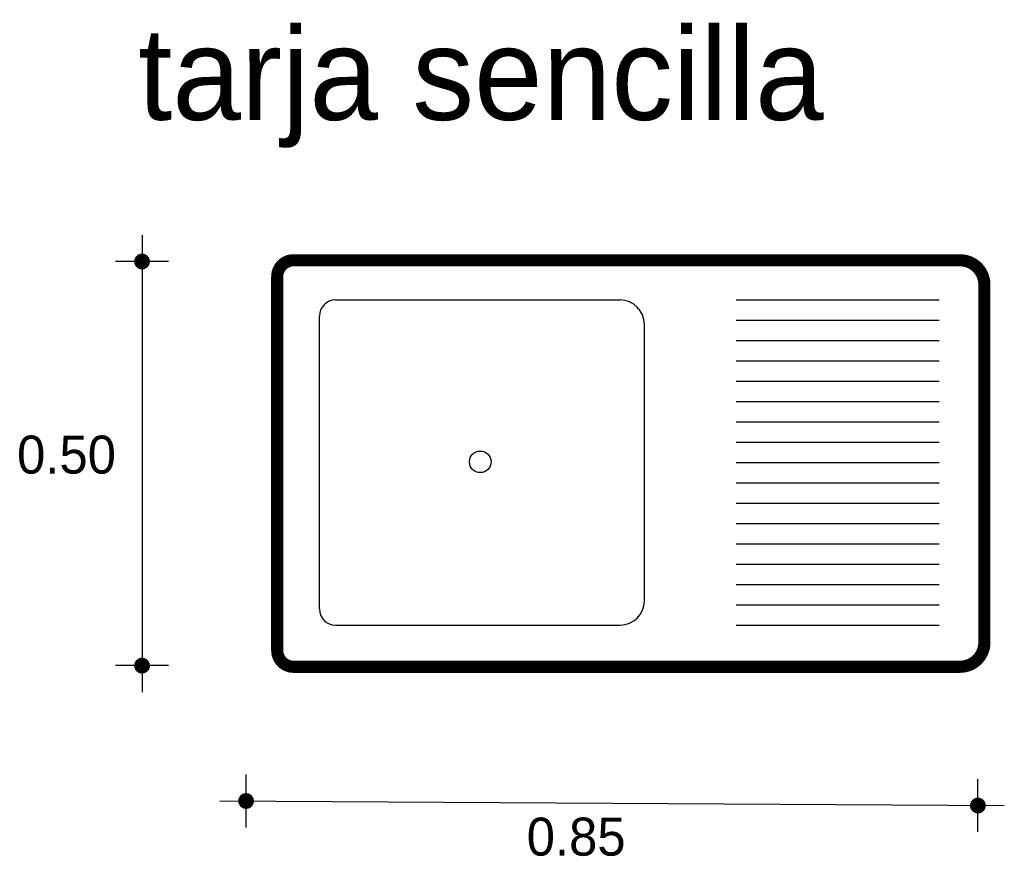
# Model space of a CAD drawing. Extents: x 2.75 to 3.96, y 2.32 to 3.34.
import ezdxf

# ---------------------------------------------------------------- set-up
doc = ezdxf.new("R2010")
doc.units = 0
doc.header["$MEASUREMENT"] = 0
for name, color, linetype in [('BORDE', 2, 'CONTINUOUS'), ('COTAS', 6, 'CONTINUOUS'), ('DIBUJO', 5, 'CONTINUOUS'), ('TEXTO', 4, 'CONTINUOUS')]:
    doc.layers.add(name, color=color, linetype=linetype)

msp = doc.modelspace()

# ---------------------------------------------------------------- linework, layer by layer
at = {"layer": 'BORDE', "const_width": 0.015}
msp.add_lwpolyline([(3.0642, 3.029), (3.0642, 2.569, 0.414214), (3.0842, 2.549), (3.9042, 2.549, 0.414214), (3.9342, 2.579), (3.9342, 3.019, 0.414214), (3.9042, 3.049), (3.0842, 3.049, 0.414214)], format="xyb", close=True, dxfattribs=at)
at = {"layer": 'COTAS'}
for p, q in [((2.8979, 3.0799), (2.8979, 2.5179)), ((2.9303, 3.0475), (2.8654, 3.0475)), ((2.9303, 2.5504), (2.8654, 2.5504)), ((3.0258, 2.3514), (3.0258, 2.4164)), ((3.9262, 2.3458), (3.9262, 2.4108)), ((2.9934, 2.3839), (3.9587, 2.3783))]:
    msp.add_line(p, q, dxfattribs=at)
at = {"layer": 'COTAS', "const_width": 0.00974}
for points in [[(2.893, 3.0475, 1), (2.9027, 3.0475, 1)], [(2.893, 2.5504, 1), (2.9027, 2.5504, 1)], [(3.021, 2.3839, 1), (3.0307, 2.3839, 1)], [(3.9214, 2.3783, 1), (3.9311, 2.3783, 1)]]:
    msp.add_lwpolyline(points, format="xyb", close=True, dxfattribs=at)
at = {"layer": 'DIBUJO'}
for p, q in [((3.086, 3.0502), (3.906, 3.0502)), ((3.066, 2.5702), (3.066, 3.0302)), ((3.936, 2.5802), (3.936, 3.0202)), ((3.136, 3.0002), (3.486, 3.0002)), ((3.6287, 3.0002), (3.8787, 3.0002)), ((3.116, 2.6202), (3.116, 2.9802)), ((3.516, 2.6302), (3.516, 2.9702)), ((3.6287, 2.9752), (3.8787, 2.9752)), ((3.6287, 2.9502), (3.8787, 2.9502)), ((3.6287, 2.9252), (3.8787, 2.9252)), ((3.6287, 2.9002), (3.8787, 2.9002)), ((3.6287, 2.8752), (3.8787, 2.8752)), ((3.6287, 2.8502), (3.8787, 2.8502)), ((3.6287, 2.8252), (3.8787, 2.8252)), ((3.6287, 2.8002), (3.8787, 2.8002)), ((3.6287, 2.7752), (3.8787, 2.7752)), ((3.6287, 2.7502), (3.8787, 2.7502)), ((3.6287, 2.7252), (3.8787, 2.7252)), ((3.6287, 2.7002), (3.8787, 2.7002)), ((3.6287, 2.6752), (3.8787, 2.6752)), ((3.6287, 2.6502), (3.8787, 2.6502)), ((3.6287, 2.6252), (3.8787, 2.6252)), ((3.136, 2.6002), (3.486, 2.6002)), ((3.6287, 2.6002), (3.8787, 2.6002)), ((3.086, 2.5502), (3.906, 2.5502))]:
    msp.add_line(p, q, dxfattribs=at)
msp.add_circle((3.314, 2.8011), 0.0133, dxfattribs=at)
for centre, radius, start, end in [((3.086, 3.0302), 0.02, 90, 180), ((3.906, 3.0202), 0.03, 0, 90), ((3.136, 2.9802), 0.02, 90, 180), ((3.486, 2.9702), 0.03, 0, 90), ((3.486, 2.6302), 0.03, 270, 0), ((3.136, 2.6202), 0.02, 180, 270), ((3.086, 2.5702), 0.02, 180, 270), ((3.906, 2.5802), 0.03, 270, 0)]:
    msp.add_arc(centre, radius, start, end, dxfattribs=at)

# ---------------------------------------------------------------- texts
at = {"layer": 'COTAS'}
for s, p in [('0.50', (2.7441, 2.7866)), ('0.85', (3.3711, 2.3167))]:
    msp.add_text(s, height=0.04675, dxfattribs=at).set_placement(p)
at = {"layer": 'TEXTO'}
msp.add_text('tarja sencilla', height=0.113495, dxfattribs=at).set_placement((2.893, 3.2217))

doc.saveas('drawing.dxf')
